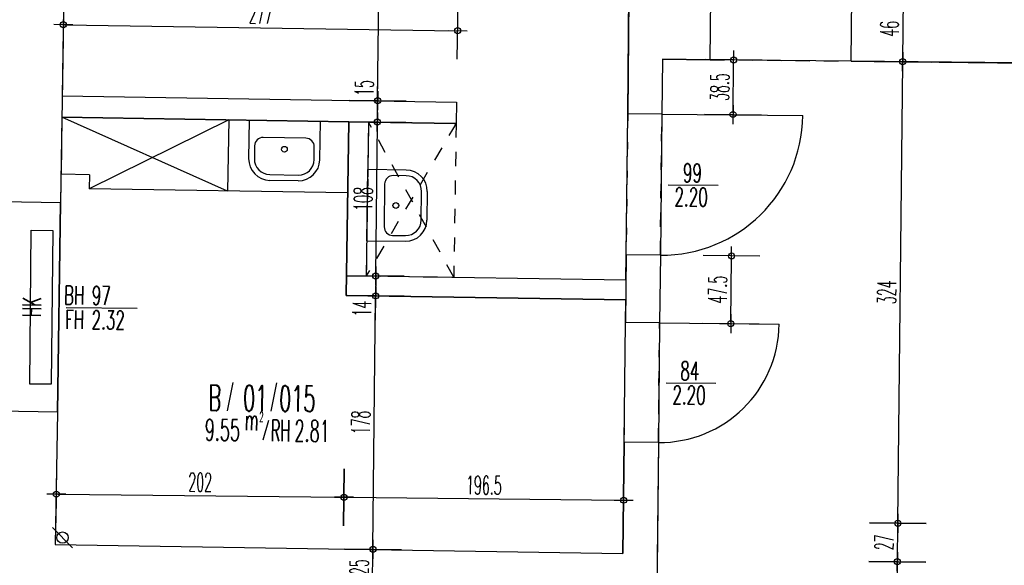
# Model space of a CAD drawing. Extents: x -14.3 to 68.8, y -3.9 to 57.4.
# Tile 44 of 46: x 36.9 to 43.8, y 47.5 to 51.4. Entities that reach past the tile are written whole.
import ezdxf
from ezdxf.enums import TextEntityAlignment as Align

# ---------------------------------------------------------------- set-up
doc = ezdxf.new("R2010")
doc.units = 0
doc.header["$LTSCALE"] = 0.25
doc.header["$MEASUREMENT"] = 0
doc.header["$PDMODE"] = 34
doc.header["$PDSIZE"] = 0.06
doc.linetypes.add('BOS_PUNKT', pattern=[0.18, 0, -0.18])
doc.linetypes.add('BOS_STRICH', pattern=[0.4, 0.2, -0.2])
doc.layers.get('0').update_dxf_attribs({"color": 30, "linetype": 'CONTINUOUS'})
doc.layers.get('DEFPOINTS').update_dxf_attribs({"linetype": 'CONTINUOUS'})
for name, color, linetype in [('01ATTRMB', 7, 'CONTINUOUS'), ('01BEM-A', 7, 'CONTINUOUS'), ('01BEM-FEN', 7, 'CONTINUOUS'), ('01BEM-I', 7, 'CONTINUOUS'), ('01BEM-TUR', 7, 'CONTINUOUS'), ('01EIN-MOB', 9, 'CONTINUOUS'), ('01EIN-MOB-U', 7, 'BOS_STRICH'), ('01EIN-SAN', 9, 'CONTINUOUS'), ('01FLA-POLY1', 1, 'CONTINUOUS'), ('01TGA-HZG', 4, 'CONTINUOUS'), ('01TGA-STG', 4, 'CONTINUOUS'), ('01TUR-S', 7, 'CONTINUOUS'), ('01WAN', 3, 'CONTINUOUS'), ('01WAN-S', 7, 'CONTINUOUS'), ('01WAN-U', 7, 'BOS_PUNKT'), ('01WLB', 2, 'CONTINUOUS')]:
    doc.layers.add(name, color=color, linetype=linetype)
doc.styles.add('BOS', font='romans.shx', dxfattribs={"width": 0.6})
doc.styles.add('BOS-BEM', font='romans.shx', dxfattribs={"width": 0.5})
doc.dimstyles.new('BOS-130', dxfattribs={"dimscale": 0.001, "dimtxt": 130, "dimasz": 10.666667, "dimexe": 1.8, "dimexo": 0.1, "dimgap": 30, "dimtad": 1, "dimdec": 4, "dimlfac": 100, "dimrnd": 0.5, "dimzin": 12, "dimtxsty": 'BOS-BEM', "dimblk1": 'BOS-BEM', "dimblk2": 'BOS-BEM', "dimsah": 1, "dimcen": 1.5, "dimse1": 1, "dimse2": 1, "dimclrd": 256, "dimclre": 256, "dimclrt": 256, "dimazin": 3, "dimtfac": 1, "dimtdec": 4, "dimtmove": 0, "dimatfit": 3, "dimtvp": 1.2, "dimtolj": 1, "dimtzin": 0})
doc.dimstyles.new('BOS-180', dxfattribs={"dimscale": 0.001, "dimtxt": 180, "dimasz": 13, "dimexe": 1.8, "dimexo": 0.1, "dimgap": 50, "dimtad": 1, "dimdec": 4, "dimlfac": 100, "dimrnd": 0.5, "dimzin": 12, "dimtxsty": 'BOS-BEM', "dimblk1": 'BOS-BEM', "dimblk2": 'BOS-BEM', "dimsah": 1, "dimcen": 1.5, "dimse1": 1, "dimse2": 1, "dimclrd": 256, "dimclre": 256, "dimclrt": 256, "dimazin": 3, "dimtfac": 1, "dimtdec": 4, "dimtmove": 0, "dimatfit": 3, "dimtvp": 1.2, "dimtolj": 1, "dimtzin": 0})

# ---------------------------------------------------------------- blocks, each defined once
blk = doc.blocks.new('TUR')
at = {"color": 0, "linetype": 'BYBLOCK'}
blk.add_line((0, 0), (0, 1), dxfattribs=at)
blk.add_arc((0, 0), 1, 0, 90, dxfattribs=at)
blk = doc.blocks.new('BL_WASCHBECKEN')
at = {"color": 0, "linetype": 'BYBLOCK'}
for p, q in [((-0.25, 0), (0.25, 0)), ((-0.25, 0), (-0.25, -0.27)), ((0.25, -0.27), (0.25, 0)), ((0.15, -0.12), (-0.15, -0.12)), ((-0.21, -0.18), (-0.21, -0.27)), ((0.21, -0.27), (0.21, -0.18)), ((-0.1, -0.38), (0.1, -0.38)), ((0.1, -0.42), (-0.1, -0.42))]:
    blk.add_line(p, q, dxfattribs=at)
blk.add_circle((0, -0.2), 0.02, dxfattribs=at)
for centre, radius, start, end in [((-0.15, -0.18), 0.06, 89.99985, 180), ((0.15, -0.18), 0.06, 359.99998, 89.99985), ((-0.1, -0.27), 0.15, 180.00002, 269.99995), ((-0.1, -0.27), 0.11, 180.00002, 270), ((0.1, -0.27), 0.11, 270.00007, 359.99998), ((0.1, -0.27), 0.15, 270.00005, 359.99998)]:
    blk.add_arc(centre, radius, start, end, dxfattribs=at)
blk = doc.blocks.new('BOS-BEM')
for p, q in [((0, -18.75), (0, 18.75)), ((-6.25, 0), (6.25, 0))]:
    blk.add_line(p, q)
blk.add_circle((0, 0), 2)
blk = doc.blocks.new('*D1397')
at = {"layer": '01BEM-I'}
blk.add_line((41.8677, 50.7048), (41.8715, 51.0667), dxfattribs=at)
at = {"layer": 'DEFPOINTS', "color": 0}
for p in [(41.3717, 51.0826), (41.8716, 51.0773), (41.3677, 50.6995)]:
    blk.add_point(p, dxfattribs=at)
at = {"layer": '01BEM-I', "xscale": 0.01066666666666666, "yscale": 0.01066666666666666, "zscale": 0.01066666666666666}
for p, rotation in [((41.8716, 51.0773), 89.3933669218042), ((41.8676, 50.6942), 269.3933669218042)]:
    blk.add_blockref('BOS-BEM', p, dxfattribs=dict(at, rotation=rotation))
at = {"layer": '01BEM-I', "insert": (41.7746, 50.8868), "char_height": 0.13, "attachment_point": 5, "rotation": 89.39337, "style": 'BOS-BEM'}
blk.add_mtext('\\A1;38.5', dxfattribs=at)
blk = doc.blocks.new('*D1396')
at = {"layer": '01BEM-I'}
blk.add_line((41.8522, 49.2373), (41.857, 49.691), dxfattribs=at)
at = {"layer": 'DEFPOINTS', "color": 0}
for p in [(41.3571, 49.707), (41.8571, 49.7017), (41.3521, 49.2319)]:
    blk.add_point(p, dxfattribs=at)
at = {"layer": '01BEM-I', "xscale": 0.01066666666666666, "yscale": 0.01066666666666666, "zscale": 0.01066666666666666}
for p, rotation in [((41.8571, 49.7017), 89.39336692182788), ((41.8521, 49.2266), 269.3933669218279)]:
    blk.add_blockref('BOS-BEM', p, dxfattribs=dict(at, rotation=rotation))
at = {"layer": '01BEM-I', "insert": (41.7596, 49.4652), "char_height": 0.13, "attachment_point": 5, "rotation": 89.39337, "style": 'BOS-BEM'}
blk.add_mtext('\\A1;47.5', dxfattribs=at)
blk = doc.blocks.new('*D1430')
at = {"layer": '01BEM-I'}
blk.add_line((37.1738, 51.3244), (39.9222, 51.282), dxfattribs=at)
at = {"layer": 'DEFPOINTS', "color": 0}
for p in [(39.9329, 51.2818), (37.1554, 50.8247), (39.9252, 50.7819)]:
    blk.add_point(p, dxfattribs=at)
at = {"layer": '01BEM-I', "xscale": 0.01066666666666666, "yscale": 0.01066666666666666, "zscale": 0.01066666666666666}
for p, rotation in [((37.1632, 51.3246), 179.1155349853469), ((39.9329, 51.2818), 359.1155349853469)]:
    blk.add_blockref('BOS-BEM', p, dxfattribs=dict(at, rotation=rotation))
at = {"layer": '01BEM-I', "insert": (38.5495, 51.3982), "char_height": 0.13, "attachment_point": 5, "rotation": 359.11553, "style": 'BOS-BEM'}
blk.add_mtext('\\A1;277', dxfattribs=at)
blk = doc.blocks.new('BL_TGA-STGL')
blk.add_line((-0.0707, -0.0707), (0.0707, 0.0707))
blk.add_circle((0, 0), 0.04)
blk = doc.blocks.new('*D1436')
at = {"layer": '01BEM-A'}
blk.add_line((35.0744, 51.604), (35.0665, 50.8598), dxfattribs=at)
at = {"layer": 'DEFPOINTS', "color": 0}
for p in [(37.1173, 51.5953), (35.0664, 50.8468), (37.1554, 50.8247)]:
    blk.add_point(p, dxfattribs=at)
at = {"layer": '01BEM-A', "xscale": 0.013, "yscale": 0.013, "zscale": 0.013}
for p, rotation in [((35.0745, 51.617), 89.39336692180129), ((35.0664, 50.8468), 269.3933669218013)]:
    blk.add_blockref('BOS-BEM', p, dxfattribs=dict(at, rotation=rotation))
at = {"layer": '01BEM-A', "insert": (34.9311, 51.2915), "char_height": 0.18, "attachment_point": 5, "rotation": 89.39337, "style": 'BOS-BEM'}
blk.add_mtext('\\A1;77', dxfattribs=at)
blk = doc.blocks.new('*D1435')
at = {"layer": '01BEM-A'}
for p, q in [((35.0664, 50.8468), (35.069, 51.0926)), ((35.0649, 50.7098), (35.0662, 50.8338))]:
    blk.add_line(p, q, dxfattribs=at)
at = {"layer": 'DEFPOINTS', "color": 0}
for p in [(37.1554, 50.8247), (35.0648, 50.6968), (37.1531, 50.6747)]:
    blk.add_point(p, dxfattribs=at)
at = {"layer": '01BEM-A', "xscale": 0.013, "yscale": 0.013, "zscale": 0.013}
for p, rotation in [((35.0664, 50.8468), 89.39336692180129), ((35.0648, 50.6968), 269.3933669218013)]:
    blk.add_blockref('BOS-BEM', p, dxfattribs=dict(at, rotation=rotation))
at = {"layer": '01BEM-A', "insert": (34.9277, 50.9777), "char_height": 0.18, "attachment_point": 5, "rotation": 89.39337, "style": 'BOS-BEM'}
blk.add_mtext('\\A1;15', dxfattribs=at)
blk = doc.blocks.new('*D1434')
at = {"layer": '01BEM-A'}
blk.add_line((35.0646, 50.6838), (35.0586, 50.1098), dxfattribs=at)
at = {"layer": 'DEFPOINTS', "color": 0}
for p in [(37.1531, 50.6747), (35.0584, 50.0968), (37.1439, 50.0748)]:
    blk.add_point(p, dxfattribs=at)
at = {"layer": '01BEM-A', "xscale": 0.013, "yscale": 0.013, "zscale": 0.013}
for p, rotation in [((35.0648, 50.6968), 89.39336692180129), ((35.0584, 50.0968), 269.3933669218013)]:
    blk.add_blockref('BOS-BEM', p, dxfattribs=dict(at, rotation=rotation))
at = {"layer": '01BEM-A', "insert": (34.9216, 50.3983), "char_height": 0.18, "attachment_point": 5, "rotation": 89.39337, "style": 'BOS-BEM'}
blk.add_mtext('\\A1;60', dxfattribs=at)
blk = doc.blocks.new('*D1433')
at = {"layer": '01BEM-A'}
blk.add_line((35.0583, 50.0838), (35.043, 48.6399), dxfattribs=at)
at = {"layer": 'DEFPOINTS', "color": 0}
for p in [(37.1439, 50.0748), (35.0429, 48.6269), (37.1212, 48.6049)]:
    blk.add_point(p, dxfattribs=at)
at = {"layer": '01BEM-A', "xscale": 0.013, "yscale": 0.013, "zscale": 0.013}
for p, rotation in [((35.0584, 50.0968), 89.39336692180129), ((35.0429, 48.6269), 269.3933669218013)]:
    blk.add_blockref('BOS-BEM', p, dxfattribs=dict(at, rotation=rotation))
at = {"layer": '01BEM-A', "insert": (34.9106, 49.3634), "char_height": 0.18, "attachment_point": 5, "rotation": 89.39337, "style": 'BOS-BEM'}
blk.add_mtext('\\A1;147', dxfattribs=at)
blk = doc.blocks.new('*D1432')
at = {"layer": '01BEM-A'}
blk.add_line((35.0427, 48.6139), (35.0331, 47.71), dxfattribs=at)
at = {"layer": 'DEFPOINTS', "color": 0}
for p in [(37.1212, 48.6049), (35.033, 47.697), (37.1068, 47.675)]:
    blk.add_point(p, dxfattribs=at)
at = {"layer": '01BEM-A', "xscale": 0.013, "yscale": 0.013, "zscale": 0.013}
for p, rotation in [((35.0429, 48.6269), 89.39336692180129), ((35.033, 47.697), 269.3933669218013)]:
    blk.add_blockref('BOS-BEM', p, dxfattribs=dict(at, rotation=rotation))
at = {"layer": '01BEM-A', "insert": (34.8979, 48.1634), "char_height": 0.18, "attachment_point": 5, "rotation": 89.39337, "style": 'BOS-BEM'}
blk.add_mtext('\\A1;93', dxfattribs=at)
blk = doc.blocks.new('*D768')
at = {"layer": '01BEM-A'}
blk.add_line((34.132, 54.686), (34.0613, 48.0129), dxfattribs=at)
at = {"layer": 'DEFPOINTS', "color": 0}
for p in [(37.1344, 54.6672), (34.0612, 47.9999), (36.5714, 47.9734)]:
    blk.add_point(p, dxfattribs=at)
at = {"layer": '01BEM-A', "xscale": 0.013, "yscale": 0.013, "zscale": 0.013}
for p, rotation in [((34.1321, 54.699), 89.39336692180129), ((34.0612, 47.9999), 269.3933669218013)]:
    blk.add_blockref('BOS-BEM', p, dxfattribs=dict(at, rotation=rotation))
at = {"layer": '01BEM-A', "insert": (33.9566, 51.3509), "char_height": 0.18, "attachment_point": 5, "rotation": 89.39337, "style": 'BOS-BEM'}
blk.add_mtext('\\A1;670', dxfattribs=at)
blk = doc.blocks.new('*D1449')
at = {"layer": '01BEM-I'}
blk.add_line((42.9749, 43.0573), (43.0224, 47.5445), dxfattribs=at)
at = {"layer": 'DEFPOINTS', "color": 0}
for p in [(43.0226, 47.5552), (43.4494, 47.5506), (43.4655, 43.0415)]:
    blk.add_point(p, dxfattribs=at)
at = {"layer": '01BEM-I', "xscale": 0.01066666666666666, "yscale": 0.01066666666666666, "zscale": 0.01066666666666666}
for p, rotation in [((43.0226, 47.5552), 89.39336692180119), ((42.9748, 43.0467), 269.3933669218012)]:
    blk.add_blockref('BOS-BEM', p, dxfattribs=dict(at, rotation=rotation))
at = {"layer": '01BEM-I', "insert": (42.9037, 45.3019), "char_height": 0.13, "attachment_point": 5, "rotation": 89.39337, "style": 'BOS-BEM'}
blk.add_mtext('\\A1;451', dxfattribs=at)
blk = doc.blocks.new('*D1463')
at = {"layer": '01BEM-I'}
blk.add_line((43.0227, 47.5658), (43.0253, 47.8145), dxfattribs=at)
at = {"layer": 'DEFPOINTS', "color": 0}
for p in [(43.0254, 47.8252), (43.4523, 47.8206), (43.4494, 47.5506)]:
    blk.add_point(p, dxfattribs=at)
at = {"layer": '01BEM-I', "xscale": 0.01066666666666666, "yscale": 0.01066666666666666, "zscale": 0.01066666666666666}
for p, rotation in [((43.0254, 47.8252), 89.39336692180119), ((43.0226, 47.5552), 269.3933669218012)]:
    blk.add_blockref('BOS-BEM', p, dxfattribs=dict(at, rotation=rotation))
at = {"layer": '01BEM-I', "insert": (42.929, 47.6912), "char_height": 0.13, "attachment_point": 5, "rotation": 89.39337, "style": 'BOS-BEM'}
blk.add_mtext('\\A1;27', dxfattribs=at)
blk = doc.blocks.new('*D1462')
at = {"layer": '01BEM-I'}
blk.add_line((43.0255, 47.8358), (43.0596, 51.0541), dxfattribs=at)
at = {"layer": 'DEFPOINTS', "color": 0}
for p in [(43.0597, 51.0648), (43.4866, 51.0602), (43.4523, 47.8206)]:
    blk.add_point(p, dxfattribs=at)
at = {"layer": '01BEM-I', "xscale": 0.01066666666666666, "yscale": 0.01066666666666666, "zscale": 0.01066666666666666}
for p, rotation in [((43.0597, 51.0648), 89.39336692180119), ((43.0254, 47.8252), 269.3933669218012)]:
    blk.add_blockref('BOS-BEM', p, dxfattribs=dict(at, rotation=rotation))
at = {"layer": '01BEM-I', "insert": (42.9476, 49.446), "char_height": 0.13, "attachment_point": 5, "rotation": 89.39337, "style": 'BOS-BEM'}
blk.add_mtext('\\A1;324', dxfattribs=at)
blk = doc.blocks.new('*D1461')
at = {"layer": '01BEM-I'}
blk.add_line((43.0598, 51.0754), (43.0645, 51.5141), dxfattribs=at)
at = {"layer": 'DEFPOINTS', "color": 0}
for p in [(43.0646, 51.5247), (43.4815, 51.5203), (43.4866, 51.0602)]:
    blk.add_point(p, dxfattribs=at)
at = {"layer": '01BEM-I', "xscale": 0.01066666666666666, "yscale": 0.01066666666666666, "zscale": 0.01066666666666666}
for p, rotation in [((43.0646, 51.5247), 89.39336692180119), ((43.0597, 51.0648), 269.3933669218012)]:
    blk.add_blockref('BOS-BEM', p, dxfattribs=dict(at, rotation=rotation))
at = {"layer": '01BEM-I', "insert": (42.9672, 51.2958), "char_height": 0.13, "attachment_point": 5, "rotation": 89.39337, "style": 'BOS-BEM'}
blk.add_mtext('\\A1;46', dxfattribs=at)
blk = doc.blocks.new('*D1444')
at = {"layer": '01BEM-I'}
blk.add_line((39.3353, 47.4022), (39.3377, 47.6308), dxfattribs=at)
at = {"layer": 'DEFPOINTS', "color": 0}
for p in [(39.1566, 47.6434), (39.3378, 47.6415), (39.1527, 47.3935)]:
    blk.add_point(p, dxfattribs=at)
at = {"layer": '01BEM-I', "xscale": 0.01066666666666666, "yscale": 0.01066666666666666, "zscale": 0.01066666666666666}
for p, rotation in [((39.3378, 47.6415), 89.39336692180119), ((39.3352, 47.3915), 269.3933669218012)]:
    blk.add_blockref('BOS-BEM', p, dxfattribs=dict(at, rotation=rotation))
at = {"layer": '01BEM-I', "insert": (39.2415, 47.5175), "char_height": 0.13, "attachment_point": 5, "rotation": 89.39337, "style": 'BOS-BEM'}
blk.add_mtext('\\A1;25', dxfattribs=at)
blk = doc.blocks.new('*D1443')
at = {"layer": '01BEM-I'}
blk.add_line((39.3379, 47.6521), (39.3566, 49.4107), dxfattribs=at)
at = {"layer": 'DEFPOINTS', "color": 0}
for p in [(39.1841, 49.4232), (39.3567, 49.4213), (39.1566, 47.6434)]:
    blk.add_point(p, dxfattribs=at)
at = {"layer": '01BEM-I', "xscale": 0.01066666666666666, "yscale": 0.01066666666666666, "zscale": 0.01066666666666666}
for p, rotation in [((39.3567, 49.4213), 89.39336692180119), ((39.3378, 47.6415), 269.3933669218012)]:
    blk.add_blockref('BOS-BEM', p, dxfattribs=dict(at, rotation=rotation))
at = {"layer": '01BEM-I', "insert": (39.2522, 48.5324), "char_height": 0.13, "attachment_point": 5, "rotation": 89.39337, "style": 'BOS-BEM'}
blk.add_mtext('\\A1;178', dxfattribs=at)
blk = doc.blocks.new('*D1442')
at = {"layer": '01BEM-I'}
for p, q in [((39.358, 49.5502), (39.3568, 49.432)), ((39.3567, 49.4213), (39.3549, 49.2516))]:
    blk.add_line(p, q, dxfattribs=at)
at = {"layer": 'DEFPOINTS', "color": 0}
for p in [(39.2912, 49.5615), (39.3581, 49.5608), (39.1841, 49.4232)]:
    blk.add_point(p, dxfattribs=at)
at = {"layer": '01BEM-I', "xscale": 0.01066666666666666, "yscale": 0.01066666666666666, "zscale": 0.01066666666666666}
for p, rotation in [((39.3581, 49.5608), 89.39336692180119), ((39.3567, 49.4213), 269.3933669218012)]:
    blk.add_blockref('BOS-BEM', p, dxfattribs=dict(at, rotation=rotation))
at = {"layer": '01BEM-I', "insert": (39.2607, 49.3322), "char_height": 0.13, "attachment_point": 5, "rotation": 89.39337, "style": 'BOS-BEM'}
blk.add_mtext('\\A1;14', dxfattribs=at)
blk = doc.blocks.new('*D1441')
at = {"layer": '01BEM-I'}
blk.add_line((39.3583, 49.5715), (39.3695, 50.6301), dxfattribs=at)
at = {"layer": 'DEFPOINTS', "color": 0}
for p in [(39.3079, 50.6414), (39.3696, 50.6408), (39.2912, 49.5615)]:
    blk.add_point(p, dxfattribs=at)
at = {"layer": '01BEM-I', "xscale": 0.01066666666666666, "yscale": 0.01066666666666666, "zscale": 0.01066666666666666}
for p, rotation in [((39.3696, 50.6408), 89.39336692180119), ((39.3581, 49.5608), 269.3933669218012)]:
    blk.add_blockref('BOS-BEM', p, dxfattribs=dict(at, rotation=rotation))
at = {"layer": '01BEM-I', "insert": (39.2689, 50.1018), "char_height": 0.13, "attachment_point": 5, "rotation": 89.39337, "style": 'BOS-BEM'}
blk.add_mtext('\\A1;108', dxfattribs=at)
blk = doc.blocks.new('*D1440')
at = {"layer": '01BEM-I'}
for p, q in [((39.3712, 50.7907), (39.3729, 50.9574)), ((39.3697, 50.6514), (39.3711, 50.7801))]:
    blk.add_line(p, q, dxfattribs=at)
at = {"layer": 'DEFPOINTS', "color": 0}
for p in [(39.3102, 50.7914), (39.3712, 50.7907), (39.3079, 50.6414)]:
    blk.add_point(p, dxfattribs=at)
at = {"layer": '01BEM-I', "xscale": 0.01066666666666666, "yscale": 0.01066666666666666, "zscale": 0.01066666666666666}
for p, rotation in [((39.3712, 50.7907), 89.39336692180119), ((39.3696, 50.6408), 269.3933669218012)]:
    blk.add_blockref('BOS-BEM', p, dxfattribs=dict(at, rotation=rotation))
at = {"layer": '01BEM-I', "insert": (39.2771, 50.8804), "char_height": 0.13, "attachment_point": 5, "rotation": 89.39337, "style": 'BOS-BEM'}
blk.add_mtext('\\A1;15', dxfattribs=at)
blk = doc.blocks.new('*D765')
at = {"layer": '01BEM-I'}
blk.add_line((39.3713, 50.8014), (39.409, 54.3627), dxfattribs=at)
at = {"layer": 'DEFPOINTS', "color": 0}
for p in [(39.3477, 54.374), (39.4091, 54.3733), (39.3102, 50.7914)]:
    blk.add_point(p, dxfattribs=at)
at = {"layer": '01BEM-I', "xscale": 0.01066666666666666, "yscale": 0.01066666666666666, "zscale": 0.01066666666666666}
for p, rotation in [((39.4091, 54.3733), 89.39336692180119), ((39.3712, 50.7907), 269.3933669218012)]:
    blk.add_blockref('BOS-BEM', p, dxfattribs=dict(at, rotation=rotation))
at = {"layer": '01BEM-I', "insert": (39.2951, 52.5831), "char_height": 0.13, "attachment_point": 5, "rotation": 89.39337, "style": 'BOS-BEM'}
blk.add_mtext('\\A1;358.5', dxfattribs=at)
blk = doc.blocks.new('*D1394')
at = {"layer": '01BEM-I'}
blk.add_line((41.3326, 46.3854), (43.4262, 46.3633), dxfattribs=at)
at = {"layer": 'DEFPOINTS', "color": 0}
for p in [(43.4494, 47.5506), (41.331, 47.241), (43.4369, 46.3632)]:
    blk.add_point(p, dxfattribs=at)
at = {"layer": '01BEM-I', "xscale": 0.01066666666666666, "yscale": 0.01066666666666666, "zscale": 0.01066666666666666}
for p, rotation in [((41.322, 46.3855), 179.3933669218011), ((43.4369, 46.3632), 359.3933669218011)]:
    blk.add_blockref('BOS-BEM', p, dxfattribs=dict(at, rotation=rotation))
at = {"layer": '01BEM-I', "insert": (42.3804, 46.4693), "char_height": 0.13, "attachment_point": 5, "rotation": 359.39337, "style": 'BOS-BEM'}
blk.add_mtext('\\A1;211.5', dxfattribs=at)
blk = doc.blocks.new('*D1447')
at = {"layer": '01BEM-I'}
blk.add_line((43.4475, 46.363), (43.6562, 46.3608), dxfattribs=at)
at = {"layer": 'DEFPOINTS', "color": 0}
for p in [(43.4494, 47.5506), (43.6794, 47.5482), (43.6668, 46.3607)]:
    blk.add_point(p, dxfattribs=at)
at = {"layer": '01BEM-I', "xscale": 0.01066666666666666, "yscale": 0.01066666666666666, "zscale": 0.01066666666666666}
for p, rotation in [((43.4369, 46.3632), 179.3933669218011), ((43.6668, 46.3607), 359.3933669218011)]:
    blk.add_blockref('BOS-BEM', p, dxfattribs=dict(at, rotation=rotation))
at = {"layer": '01BEM-I', "insert": (43.5529, 46.4569), "char_height": 0.13, "attachment_point": 5, "rotation": 359.39337, "style": 'BOS-BEM'}
blk.add_mtext('\\A1;23', dxfattribs=at)
blk = doc.blocks.new('*D1446')
at = {"layer": '01BEM-I'}
blk.add_line((43.6775, 46.3606), (47.656, 46.3185), dxfattribs=at)
at = {"layer": 'DEFPOINTS', "color": 0}
for p in [(43.6794, 47.5482), (47.675, 47.1057), (47.6666, 46.3184)]:
    blk.add_point(p, dxfattribs=at)
at = {"layer": '01BEM-I', "xscale": 0.01066666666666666, "yscale": 0.01066666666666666, "zscale": 0.01066666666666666}
for p, rotation in [((43.6668, 46.3607), 179.3933669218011), ((47.6666, 46.3184), 359.3933669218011)]:
    blk.add_blockref('BOS-BEM', p, dxfattribs=dict(at, rotation=rotation))
at = {"layer": '01BEM-I', "insert": (45.6677, 46.4345), "char_height": 0.13, "attachment_point": 5, "rotation": 359.39337, "style": 'BOS-BEM'}
blk.add_mtext('\\A1;400', dxfattribs=at)
blk = doc.blocks.new('*D1429')
at = {"layer": '01BEM-I'}
blk.add_line((37.1237, 48.0292), (39.1234, 48.008), dxfattribs=at)
at = {"layer": 'DEFPOINTS', "color": 0}
for p in [(39.1491, 49.4237), (37.1147, 48.1864), (39.1341, 48.0079)]:
    blk.add_point(p, dxfattribs=at)
at = {"layer": '01BEM-I', "xscale": 0.01066666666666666, "yscale": 0.01066666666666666, "zscale": 0.01066666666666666}
for p, rotation in [((37.1131, 48.0293), 179.3933669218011), ((39.1341, 48.0079), 359.3933669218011)]:
    blk.add_blockref('BOS-BEM', p, dxfattribs=dict(at, rotation=rotation))
at = {"layer": '01BEM-I', "insert": (38.1246, 48.1136), "char_height": 0.13, "attachment_point": 5, "rotation": 359.39337, "style": 'BOS-BEM'}
blk.add_mtext('\\A1;202', dxfattribs=at)
blk = doc.blocks.new('*D1439')
at = {"layer": '01BEM-I'}
blk.add_line((39.1448, 48.0078), (41.0883, 47.9872), dxfattribs=at)
at = {"layer": 'DEFPOINTS', "color": 0}
for p in [(39.1491, 49.4237), (41.1138, 49.3934), (41.0989, 47.9871)]:
    blk.add_point(p, dxfattribs=at)
at = {"layer": '01BEM-I', "xscale": 0.01066666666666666, "yscale": 0.01066666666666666, "zscale": 0.01066666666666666}
for p, rotation in [((39.1341, 48.0079), 179.3933669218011), ((41.0989, 47.9871), 359.3933669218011)]:
    blk.add_blockref('BOS-BEM', p, dxfattribs=dict(at, rotation=rotation))
at = {"layer": '01BEM-I', "insert": (40.1175, 48.0925), "char_height": 0.13, "attachment_point": 5, "rotation": 359.39337, "style": 'BOS-BEM'}
blk.add_mtext('\\A1;196.5', dxfattribs=at)

msp = doc.modelspace()

# ---------------------------------------------------------------- linework, layer by layer
at = {"layer": '01ATTRMB'}
for p, q in [((38.3539691, 48.813484), (38.3133581, 48.6145226)), ((38.6606835, 48.8102367), (38.6200726, 48.6112753)), ((38.6041686, 48.5453122), (38.5642075, 48.4077318))]:
    msp.add_line(p, q, dxfattribs=at)
at = {"layer": '01BEM-FEN', "linetype": 'BYBLOCK'}
msp.add_line((37.1825641, 49.3398412), (37.6825361, 49.3345477), dxfattribs=at)
at = {"layer": '01BEM-TUR', "linetype": 'BYBLOCK'}
for p, q in [((41.4123823, 50.201413), (41.7623626, 50.1977074)), ((41.3976648, 48.8114206), (41.7476452, 48.807715))]:
    msp.add_line(p, q, dxfattribs=at)
at = {"layer": '01EIN-MOB'}
for p, q in [((37.1531326, 50.6746758), (37.1469581, 50.2747223)), ((39.1679361, 50.6435712), (37.1531326, 50.6746758)), ((38.3170149, 50.156647), (37.1531326, 50.6746758)), ((38.324733, 50.6565886), (37.3453907, 50.171647)), ((38.324733, 50.6565886), (38.3170149, 50.156647)), ((39.1679361, 50.6435712), (39.1602115, 50.1432077)), ((37.3469343, 50.2716351), (37.1469581, 50.2747223)), ((37.3469343, 50.2716351), (37.3453907, 50.171647)), ((39.1597331, 50.1436371), (37.3453907, 50.171647))]:
    msp.add_line(p, q, dxfattribs=at)
at = {"layer": '01EIN-MOB-U'}
for p, q in [((39.3079194, 50.6414101), (39.2912483, 49.5615388)), ((39.9228461, 50.6319169), (39.2912483, 49.5615388)), ((39.3079194, 50.6414101), (39.9228461, 50.6319169)), ((39.906175, 49.5520455), (39.3079194, 50.6414101)), ((39.9228461, 50.6319169), (39.906175, 49.5520455)), ((39.2912483, 49.5615388), (39.906175, 49.5520455))]:
    msp.add_line(p, q, dxfattribs=at)
at = {"layer": '01FLA-POLY1'}
for points in [[(41.1634861, 54.0850132), (41.0184941, 54.0865484), (41.0213521, 54.3564758), (37.1915619, 54.3965578), (37.1887032, 54.1265729), (37.1564261, 54.1271495), (37.1173399, 51.595338), (37.1673339, 51.5945662), (37.155448, 50.824658), (39.9251616, 50.781899), (39.9228461, 50.6319169), (39.3079194, 50.6414101), (39.2912483, 49.5615388), (41.1152928, 49.5333791), (41.1171577, 49.7095111), (41.1276393, 50.6994556), (41.1365937, 51.5451549)], [(41.1032343, 48.3945146), (41.1121278, 49.2344675), (41.1138105, 49.3933853), (39.1491039, 49.4237166), (39.1679361, 50.6435712), (37.1531326, 50.6746758), (37.143871, 50.0747542), (37.1439485, 50.074753), (37.1211798, 48.6049293), (37.106824, 47.6750333), (41.0945765, 47.6134701)]]:
    msp.add_lwpolyline(points, close=True, dxfattribs=at)
msp.add_lwpolyline([(47.6749569, 47.1056808), (47.6849622, 48.0506278), (47.9149493, 48.0481927), (47.9304071, 49.5081109), (47.70042, 49.510546), (47.7163542, 51.0154617), (45.5564753, 51.0383308), (44.1065566, 51.0536827), (42.6966356, 51.0686111), (41.7066911, 51.0790928), (41.37171, 51.0826396), (41.3676259, 50.6969146), (41.3571442, 49.7069701), (41.3521144, 49.2319265), (41.3432209, 48.3919735), (41.3012385, 44.4269335)], dxfattribs=at)
at = {"layer": '01TGA-HZG'}
for p, q in [((36.926858, 48.8019889), (36.9382926, 49.8819284)), ((36.9382926, 49.8819284), (37.0882842, 49.8803403)), ((37.0882842, 49.8803403), (37.0768496, 48.8004008)), ((37.0768496, 48.8004008), (36.926858, 48.8019889))]:
    msp.add_line(p, q, dxfattribs=at)
at = {"layer": '01WAN'}
for p, q in [((37.1673339, 51.5945662), (37.143871, 50.0747542)), ((41.1365937, 51.5451549), (41.1276393, 50.6994556)), ((41.7066911, 51.0790928), (41.7115614, 51.539067)), ((42.6966356, 51.0686111), (42.7015059, 51.5285854)), ((41.37171, 51.0826396), (41.3676259, 50.6969146)), ((41.37171, 51.0826396), (41.7066911, 51.0790928)), ((42.6966356, 51.0686111), (44.1065566, 51.0536827)), ((41.3676259, 50.6969146), (41.1276393, 50.6994556)), ((37.143871, 50.0747542), (36.7339225, 50.0811046)), ((41.1171577, 49.7095111), (41.1121278, 49.2344675)), ((41.3571442, 49.7069701), (41.1171577, 49.7095111)), ((41.3571442, 49.7069701), (41.3521144, 49.2319265)), ((41.3521144, 49.2319265), (41.1121278, 49.2344675)), ((37.1211798, 48.6049293), (36.7111538, 48.6112809)), ((37.1211798, 48.6049293), (37.106824, 47.6750333)), ((41.1032343, 48.3945146), (41.0945765, 47.6134701)), ((41.3432209, 48.3919735), (41.1032343, 48.3945146)), ((41.3432209, 48.3919735), (41.3012385, 44.4269335)), ((37.106824, 47.6750333), (41.0945765, 47.6134701))]:
    msp.add_line(p, q, dxfattribs=at)
at = {"layer": '01WAN-S'}
msp.add_line((37.1211798, 48.6049293), (37.1439485, 50.074753), dxfattribs=at)
at = {"layer": '01WAN-U'}
for p, q in [((41.7066911, 51.0790928), (42.6966356, 51.0686111)), ((41.1276393, 50.6994556), (41.1171577, 49.7095111)), ((41.3571442, 49.7069701), (41.3676259, 50.6969146)), ((41.1032343, 48.3945146), (41.1121278, 49.2344675)), ((41.3432209, 48.3919735), (41.3521144, 49.2319265))]:
    msp.add_line(p, q, dxfattribs=at)
at = {"layer": '01WLB'}
for p, q in [((37.155448, 50.824658), (39.9251616, 50.781899)), ((39.9251616, 50.781899), (39.9228461, 50.6319169)), ((37.1531326, 50.6746758), (39.1679361, 50.6435712)), ((39.1679361, 50.6435712), (39.1491039, 49.4237166)), ((39.3079194, 50.6414101), (39.2912483, 49.5615388)), ((39.3079194, 50.6414101), (39.9228461, 50.6319169)), ((39.2912483, 49.5615388), (41.1152928, 49.5333791)), ((39.1491039, 49.4237166), (41.1138105, 49.3933853))]:
    msp.add_line(p, q, dxfattribs=at)

# ---------------------------------------------------------------- block references
at = {"layer": '01EIN-SAN'}
for p, rotation in [((38.7191217, 50.6505), 359.1155349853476), ((39.2989059, 50.0575604), 89.39336692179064)]:
    msp.add_blockref('BL_WASCHBECKEN', p, dxfattribs=dict(at, rotation=rotation))
at = {"layer": '01TGA-STG', "rotation": 269.3933669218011}
msp.add_blockref('BL_TGA-STGL', (37.1575939, 47.7245585), dxfattribs=at)
at = {"layer": '01TUR-S'}
for p, xscale, yscale, zscale, rotation in [((41.3676259, 50.6969146), 0.9900000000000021, 0.9900000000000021, 0.9900000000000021, 269.3933669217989), ((41.3521144, 49.2319265), 0.8400000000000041, 0.8400000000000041, 0.8400000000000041, 269.3933669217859)]:
    msp.add_blockref('TUR', p, dxfattribs=dict(at, xscale=xscale, yscale=yscale, zscale=zscale, rotation=rotation))

# ---------------------------------------------------------------- texts
at = {"layer": '01ATTRMB', "style": 'BOS'}
for s, height, width, p in [('B', 0.18, 0.55, (38.1812572, 48.6159213)), ('01', 0.18, 0.55, (38.4254105, 48.6133363)), ('015', 0.18, 0.55, (38.6786376, 48.6106552)), ('9.55', 0.15, 0.55, (38.1560259, 48.4060919)), ('RH', 0.15, 0.5, (38.619429, 48.4011856)), ('2.81', 0.15, 0.55, (38.7864141, 48.3994176))]:
    msp.add_text(s, height=height, rotation=359.3934, dxfattribs=dict(at, width=width)).set_placement(p)
at = {"layer": '01ATTRMB', "style": 'BOS', "width": 0.5}
for s, height, p in [('m', 0.15, (38.534035, 48.4770939)), ('2', 0.07, (38.5694451, 48.5361653))]:
    msp.add_text(s, height=height, rotation=359.3934, dxfattribs=at).set_placement(p, align=Align.RIGHT)
at = {"layer": '01BEM-FEN', "linetype": 'BYBLOCK', "style": 'BOS', "width": 0.6}
for s, p in [('BH', (37.1672707, 49.3613406)), ('97', (37.3626902, 49.3592716)), ('FH', (37.1759423, 49.1900105)), ('2.32', (37.3608774, 49.1880525))]:
    msp.add_text(s, height=0.13, rotation=359.3934, dxfattribs=at).set_placement(p)
at = {"layer": '01BEM-TUR', "linetype": 'BYBLOCK', "style": 'BOS', "width": 0.6}
for s, p in [('99', (41.5151575, 50.2201166)), ('2.20', (41.4557938, 50.0511542)), ('84', (41.496726, 48.8301636)), ('2.20', (41.4410764, 48.6611619))]:
    msp.add_text(s, height=0.13, rotation=359.39336692, dxfattribs=at).set_placement(p)
at = {"layer": '01TGA-HZG', "style": 'BOS', "width": 0.6}
msp.add_text('HK', height=0.13, rotation=89.39336692, dxfattribs=at).set_placement((37.006856, 49.3419587), align=Align.CENTER)

# ---------------------------------------------------------------- dimensions: what is measured, and where the dimension line sits
at = {"layer": '01BEM-A'}
for base, p1, p2, picture, middle in [((34.061162, 47.9999464), (37.13441, 54.6671773), (36.5713653, 47.973368), '*D768', (33.9566349, 51.3509386)), ((35.0584188, 50.0968349), (37.1531326, 50.6746758), (37.1439485, 50.074753), '*D1434', (34.9216028, 50.3982935)), ((35.0428553, 48.6269349), (37.1439485, 50.074753), (37.1211798, 48.6049293), '*D1433', (34.9106449, 49.3633671)), ((35.0330089, 47.6969911), (37.1211798, 48.6049293), (37.106824, 47.6750333), '*D1432', (34.8979399, 48.1634453))]:
    dim = msp.add_linear_dim(base=base, p1=p1, p2=p2, angle=89.39336692, dimstyle='BOS-180', dxfattribs=at)
    dim.commit()
    dim.dimension.update_dxf_attribs({"geometry": picture, "text_midpoint": middle})
for base, p1, p2, picture, middle in [((35.0663593, 50.8467775), (37.1173399, 51.595338), (37.155448, 50.824658), '*D1436', (35.071052, 51.2899855)), ((35.0647712, 50.6967877), (37.155448, 50.824658), (37.1531326, 50.6746758), '*D1435', (35.0677296, 50.9761989))]:
    dim = msp.add_linear_dim(base=base, p1=p1, p2=p2, angle=89.39336692, dimstyle='BOS-180', dxfattribs=at)
    dim.commit()
    dim.dimension.update_dxf_attribs({"geometry": picture, "text_midpoint": middle, "dimtype": 160})
at = {"layer": '01BEM-I'}
for base, p1, p2, angle, picture, middle in [((39.4090976, 54.3733419), (39.3102349, 50.7913923), (39.3477298, 54.3739917), 89.39336692, '*D765', (39.2951364, 52.5830503)), ((43.0645818, 51.5247411), (43.4865913, 51.060247), (43.4814622, 51.5203271), 89.39336692, '*D1461', (42.967152, 51.2957598)), ((43.0597115, 51.0647668), (43.4522899, 47.8206377), (43.4865913, 51.060247), 89.39336692, '*D1462', (42.9475661, 49.445968)), ((39.3711646, 50.7907471), (39.3079194, 50.6414101), (39.3102349, 50.7913923), 89.39336692, '*D1440', (39.2771084, 50.8803908)), ((39.3695765, 50.6407573), (39.2912483, 49.5615388), (39.3079194, 50.6414101), 89.39336692, '*D1441', (39.2688646, 50.1017997)), ((39.3566652, 49.4213494), (39.1565797, 47.643389), (39.1840562, 49.423177), 89.39336692, '*D1443', (39.2522477, 48.5324155)), ((39.1341134, 48.0079315), (37.1147181, 48.1863758), (39.1491039, 49.4237166), 359.39336692, '*D1429', (38.1245902, 48.1136258)), ((41.0989208, 47.9871278), (39.1491039, 49.4237166), (41.1138105, 49.3933853), 359.39336692, '*D1439', (40.1175229, 48.0925243)), ((43.0254101, 47.8251576), (43.4494311, 47.5506385), (43.4522899, 47.8206377), 89.39336692, '*D1463', (42.928986, 47.6911638)), ((39.3378196, 47.6414701), (39.1527212, 47.3934526), (39.1565797, 47.643389), 89.39336692, '*D1444', (39.2415017, 47.5175012)), ((43.0225513, 47.5551584), (43.465509, 43.041482), (43.4494311, 47.5506385), 89.39336692, '*D1449', (42.9036884, 45.3019238)), ((43.4368579, 46.3631544), (41.3310339, 47.2409733), (43.4494311, 47.5506385), 359.39336692, '*D1394', (42.380423, 46.4693454)), ((43.666845, 46.3607192), (43.4494311, 47.5506385), (43.6794182, 47.5482034), 359.39336692, '*D1447', (43.5528572, 46.4569315)), ((47.6666208, 46.318369), (43.6794182, 47.5482034), (47.6749569, 47.1056808), 359.39336692, '*D1446', (45.6677387, 46.4345388))]:
    dim = msp.add_linear_dim(base=base, p1=p1, p2=p2, angle=angle, dimstyle='BOS-130', dxfattribs=at)
    dim.commit()
    dim.dimension.update_dxf_attribs({"geometry": picture, "text_midpoint": middle})
for p1, p2, distance, picture, middle in [((37.155448, 50.824658), (39.9251616, 50.781899), 0.4999941, '*D1430', (38.5494893, 51.3982017)), ((41.3676528, 50.6994554), (41.37171, 51.0826396), -0.4999666, '*D1397', (41.7746253, 50.8867599)), ((41.3521144, 49.2319265), (41.3571442, 49.7069701), -0.4999666, '*D1396', (41.7595732, 49.4651607))]:
    dim = msp.add_aligned_dim(p1=p1, p2=p2, distance=distance, dimstyle='BOS-130', dxfattribs=at)
    dim.commit()
    dim.dimension.update_dxf_attribs({"geometry": picture, "text_midpoint": middle})
dim = msp.add_linear_dim(base=(39.3581421, 49.5608305), p1=(39.1840562, 49.423177), p2=(39.2912483, 49.5615388), angle=89.39336692, dimstyle='BOS-130', dxfattribs=at)
dim.commit()
dim.dimension.update_dxf_attribs({"geometry": '*D1442', "text_midpoint": (39.3557103, 49.3311639), "dimtype": 160})

doc.saveas('drawing.dxf')
